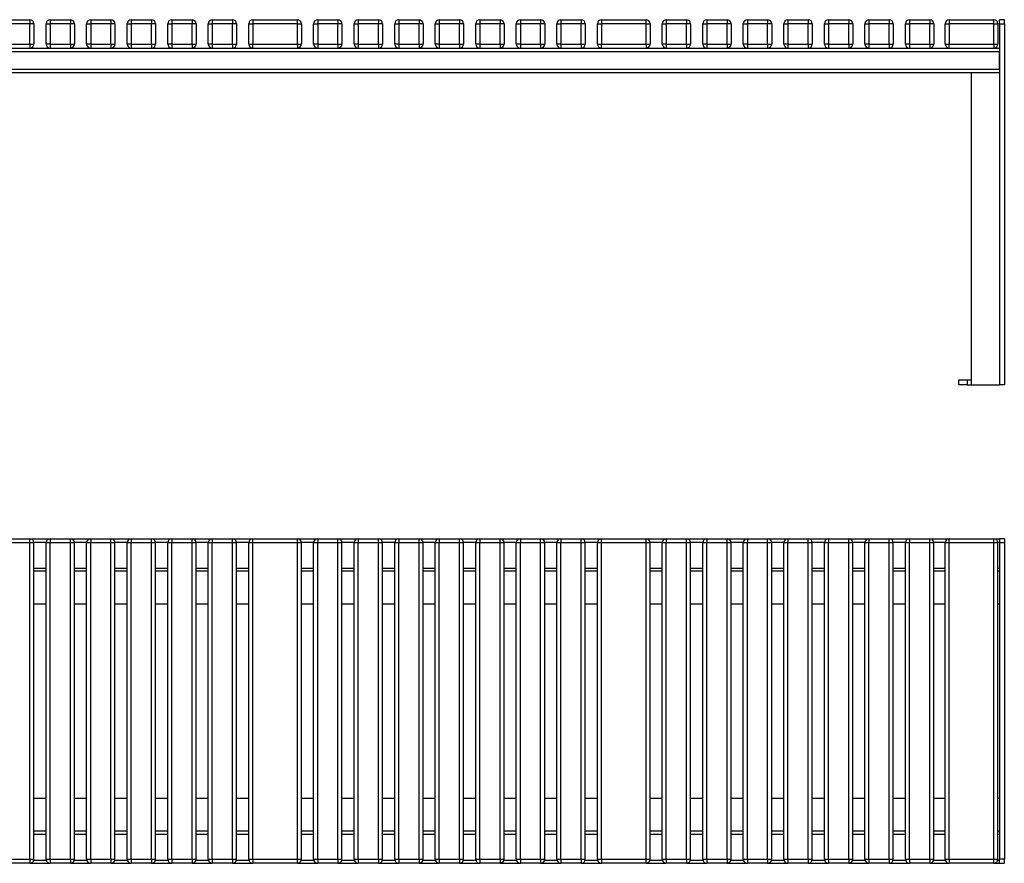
# Model space of a CAD drawing. Header units: millimetres. Extents: x 25 to 270, y 80 to 184.
# Tile 2 of 2: x 148 to 270, y 80 to 184. Entities that reach past the tile are written whole.
import ezdxf

# ---------------------------------------------------------------- set-up
doc = ezdxf.new("R2010")
doc.units = ezdxf.units.MM

msp = doc.modelspace()

# ---------------------------------------------------------------- linework, layer by layer
at = {"color": 7, "linetype": 'Continuous', "lineweight": 25}
for p, q in [((146.91, 183.61), (149.41, 183.61)), ((149.41, 183.61), (149.41, 183.11)), ((151.91, 183.61), (151.91, 183.11)), ((151.91, 183.61), (154.41, 183.61)), ((154.41, 183.61), (154.41, 183.11)), ((156.91, 183.61), (156.91, 183.11)), ((156.91, 183.61), (159.41, 183.61)), ((159.41, 183.61), (159.41, 183.11)), ((161.91, 183.61), (161.91, 183.11)), ((161.91, 183.61), (164.41, 183.61)), ((164.41, 183.61), (164.41, 183.11)), ((166.91, 183.61), (166.91, 183.11)), ((166.91, 183.61), (169.41, 183.61)), ((169.41, 183.61), (169.41, 183.11)), ((171.91, 183.61), (171.91, 183.11)), ((171.91, 183.61), (174.41, 183.61)), ((174.41, 183.61), (174.41, 183.11)), ((176.91, 183.61), (176.91, 183.11)), ((176.91, 183.61), (182.41, 183.61)), ((182.41, 183.11), (182.41, 183.61)), ((184.91, 183.61), (184.91, 183.11)), ((184.91, 183.61), (187.41, 183.61)), ((187.41, 183.61), (187.41, 183.11)), ((189.91, 183.61), (189.91, 183.11)), ((189.91, 183.61), (192.41, 183.61)), ((192.41, 183.61), (192.41, 183.11)), ((194.91, 183.61), (194.91, 183.11)), ((194.91, 183.61), (197.41, 183.61)), ((197.41, 183.61), (197.41, 183.11)), ((199.91, 183.61), (199.91, 183.11)), ((199.91, 183.61), (202.41, 183.61)), ((202.41, 183.61), (202.41, 183.11)), ((204.91, 183.61), (204.91, 183.11)), ((204.91, 183.61), (207.41, 183.61)), ((207.41, 183.61), (207.41, 183.11)), ((209.91, 183.61), (209.91, 183.11)), ((209.91, 183.61), (212.41, 183.61)), ((212.41, 183.61), (212.41, 183.11)), ((214.91, 183.61), (214.91, 183.11)), ((214.91, 183.61), (217.41, 183.61)), ((217.41, 183.61), (217.41, 183.11)), ((219.91, 183.61), (219.91, 183.11)), ((219.91, 183.61), (225.41, 183.61)), ((225.41, 183.11), (225.41, 183.61)), ((227.91, 183.61), (227.91, 183.11)), ((227.91, 183.61), (230.41, 183.61)), ((230.41, 183.61), (230.41, 183.11)), ((232.91, 183.61), (232.91, 183.11)), ((232.91, 183.61), (235.41, 183.61)), ((235.41, 183.61), (235.41, 183.11)), ((237.91, 183.61), (240.41, 183.61)), ((237.91, 183.61), (237.91, 183.11)), ((240.41, 183.61), (240.41, 183.11)), ((242.91, 183.61), (242.91, 183.11)), ((242.91, 183.61), (245.41, 183.61)), ((245.41, 183.61), (245.41, 183.11)), ((247.91, 183.61), (247.91, 183.11)), ((247.91, 183.61), (250.41, 183.61)), ((250.41, 183.61), (250.41, 183.11)), ((252.91, 183.61), (252.91, 183.11)), ((252.91, 183.61), (255.41, 183.61)), ((255.41, 183.61), (255.41, 183.11)), ((257.91, 183.61), (257.91, 183.11)), ((257.91, 183.61), (260.41, 183.61)), ((260.41, 183.61), (260.41, 183.11)), ((262.81, 183.61), (262.81, 183.11)), ((262.81, 183.61), (268.31, 183.61)), ((268.31, 183.11), (268.31, 183.61)), ((269.61, 183.61), (269.01, 183.61)), ((269.01, 183.11), (269.01, 183.61)), ((269.61, 183.11), (269.61, 183.61)), ((149.41, 183.11), (146.91, 183.11)), ((149.91, 183.11), (149.41, 183.11)), ((149.41, 180.61), (149.41, 183.11)), ((149.91, 183.11), (149.91, 180.61)), ((151.41, 180.61), (151.41, 183.11)), ((151.41, 183.11), (151.91, 183.11)), ((151.91, 183.11), (151.91, 180.61)), ((154.41, 183.11), (151.91, 183.11)), ((154.41, 180.61), (154.41, 183.11)), ((154.91, 183.11), (154.41, 183.11)), ((154.91, 183.11), (154.91, 180.61)), ((156.41, 183.11), (156.91, 183.11)), ((156.41, 180.61), (156.41, 183.11)), ((159.41, 183.11), (156.91, 183.11)), ((156.91, 183.11), (156.91, 180.61)), ((159.41, 180.61), (159.41, 183.11)), ((159.91, 183.11), (159.41, 183.11)), ((159.91, 183.11), (159.91, 180.61)), ((161.41, 180.61), (161.41, 183.11)), ((161.41, 183.11), (161.91, 183.11)), ((161.91, 183.11), (161.91, 180.61)), ((164.41, 183.11), (161.91, 183.11)), ((164.41, 180.61), (164.41, 183.11)), ((164.91, 183.11), (164.41, 183.11)), ((164.91, 183.11), (164.91, 180.61)), ((166.41, 180.61), (166.41, 183.11)), ((166.41, 183.11), (166.91, 183.11)), ((166.91, 183.11), (166.91, 180.61)), ((169.41, 183.11), (166.91, 183.11)), ((169.91, 183.11), (169.41, 183.11)), ((169.41, 180.61), (169.41, 183.11)), ((169.91, 183.11), (169.91, 180.61)), ((171.41, 180.61), (171.41, 183.11)), ((171.41, 183.11), (171.91, 183.11)), ((171.91, 183.11), (171.91, 180.61)), ((174.41, 183.11), (171.91, 183.11)), ((174.91, 183.11), (174.41, 183.11)), ((174.41, 180.61), (174.41, 183.11)), ((174.91, 183.11), (174.91, 180.61)), ((176.41, 183.11), (176.91, 183.11)), ((176.41, 180.61), (176.41, 183.11)), ((176.91, 183.11), (176.91, 180.61)), ((182.41, 183.11), (176.91, 183.11)), ((182.41, 180.61), (182.41, 183.11)), ((182.41, 183.11), (182.91, 183.11)), ((182.91, 183.11), (182.91, 180.61)), ((184.41, 183.11), (184.91, 183.11)), ((184.41, 180.61), (184.41, 183.11)), ((184.91, 183.11), (184.91, 180.61)), ((187.41, 183.11), (184.91, 183.11)), ((187.41, 180.61), (187.41, 183.11)), ((187.91, 183.11), (187.41, 183.11)), ((187.91, 183.11), (187.91, 180.61)), ((189.41, 180.61), (189.41, 183.11)), ((189.41, 183.11), (189.91, 183.11)), ((189.91, 183.11), (189.91, 180.61)), ((192.41, 183.11), (189.91, 183.11)), ((192.91, 183.11), (192.41, 183.11)), ((192.41, 180.61), (192.41, 183.11)), ((192.91, 183.11), (192.91, 180.61)), ((194.41, 183.11), (194.91, 183.11)), ((194.41, 180.61), (194.41, 183.11)), ((194.91, 183.11), (194.91, 180.61)), ((197.41, 183.11), (194.91, 183.11)), ((197.41, 180.61), (197.41, 183.11)), ((197.91, 183.11), (197.41, 183.11)), ((197.91, 183.11), (197.91, 180.61)), ((199.41, 183.11), (199.91, 183.11)), ((199.41, 180.61), (199.41, 183.11)), ((202.41, 183.11), (199.91, 183.11)), ((199.91, 183.11), (199.91, 180.61)), ((202.91, 183.11), (202.41, 183.11)), ((202.41, 180.61), (202.41, 183.11)), ((202.91, 183.11), (202.91, 180.61)), ((204.41, 183.11), (204.91, 183.11)), ((204.41, 180.61), (204.41, 183.11)), ((207.41, 183.11), (204.91, 183.11)), ((204.91, 183.11), (204.91, 180.61)), ((207.91, 183.11), (207.41, 183.11)), ((207.41, 180.61), (207.41, 183.11)), ((207.91, 183.11), (207.91, 180.61)), ((209.41, 180.61), (209.41, 183.11)), ((209.41, 183.11), (209.91, 183.11)), ((209.91, 183.11), (209.91, 180.61)), ((212.41, 183.11), (209.91, 183.11)), ((212.91, 183.11), (212.41, 183.11)), ((212.41, 180.61), (212.41, 183.11)), ((212.91, 183.11), (212.91, 180.61)), ((214.41, 180.61), (214.41, 183.11)), ((214.41, 183.11), (214.91, 183.11)), ((214.91, 183.11), (214.91, 180.61)), ((217.41, 183.11), (214.91, 183.11)), ((217.91, 183.11), (217.41, 183.11)), ((217.41, 180.61), (217.41, 183.11)), ((217.91, 183.11), (217.91, 180.61)), ((219.41, 180.61), (219.41, 183.11)), ((219.41, 183.11), (219.91, 183.11)), ((219.91, 183.11), (219.91, 180.61)), ((225.41, 183.11), (219.91, 183.11)), ((225.41, 180.61), (225.41, 183.11)), ((225.41, 183.11), (225.91, 183.11)), ((225.91, 183.11), (225.91, 180.61)), ((227.41, 180.61), (227.41, 183.11)), ((227.41, 183.11), (227.91, 183.11)), ((227.91, 183.11), (227.91, 180.61)), ((230.41, 183.11), (227.91, 183.11)), ((230.41, 180.61), (230.41, 183.11)), ((230.91, 183.11), (230.41, 183.11)), ((230.91, 183.11), (230.91, 180.61)), ((232.41, 180.61), (232.41, 183.11)), ((232.41, 183.11), (232.91, 183.11)), ((232.91, 183.11), (232.91, 180.61)), ((235.41, 183.11), (232.91, 183.11)), ((235.91, 183.11), (235.41, 183.11)), ((235.41, 180.61), (235.41, 183.11)), ((235.91, 183.11), (235.91, 180.61)), ((237.41, 180.61), (237.41, 183.11)), ((237.41, 183.11), (237.91, 183.11)), ((237.91, 183.11), (237.91, 180.61)), ((240.41, 183.11), (237.91, 183.11)), ((240.91, 183.11), (240.41, 183.11)), ((240.41, 180.61), (240.41, 183.11)), ((240.91, 183.11), (240.91, 180.61)), ((242.41, 180.61), (242.41, 183.11)), ((242.41, 183.11), (242.91, 183.11)), ((242.91, 183.11), (242.91, 180.61)), ((245.41, 183.11), (242.91, 183.11)), ((245.91, 183.11), (245.41, 183.11)), ((245.41, 180.61), (245.41, 183.11)), ((245.91, 183.11), (245.91, 180.61)), ((247.41, 183.11), (247.91, 183.11)), ((247.41, 180.61), (247.41, 183.11)), ((247.91, 183.11), (247.91, 180.61)), ((250.41, 183.11), (247.91, 183.11)), ((250.41, 180.61), (250.41, 183.11)), ((250.91, 183.11), (250.41, 183.11)), ((250.91, 183.11), (250.91, 180.61)), ((252.41, 180.61), (252.41, 183.11)), ((252.41, 183.11), (252.91, 183.11)), ((252.91, 183.11), (252.91, 180.61)), ((255.41, 183.11), (252.91, 183.11)), ((255.91, 183.11), (255.41, 183.11)), ((255.41, 180.61), (255.41, 183.11)), ((255.91, 183.11), (255.91, 180.61)), ((257.41, 180.61), (257.41, 183.11)), ((257.41, 183.11), (257.91, 183.11)), ((257.91, 183.11), (257.91, 180.61)), ((260.41, 183.11), (257.91, 183.11)), ((260.91, 183.11), (260.41, 183.11)), ((260.41, 180.61), (260.41, 183.11)), ((260.91, 183.11), (260.91, 180.61)), ((262.31, 180.61), (262.31, 183.11)), ((262.31, 183.11), (262.81, 183.11)), ((262.81, 183.11), (262.81, 180.61)), ((268.31, 183.11), (262.81, 183.11)), ((268.31, 180.61), (268.31, 183.11)), ((268.31, 183.11), (268.81, 183.11)), ((268.81, 183.11), (268.81, 180.61)), ((269.01, 183.11), (269.61, 183.11)), ((269.01, 183.11), (269.01, 138.61)), ((269.61, 183.11), (269.61, 138.61)), ((90.21, 180.11), (269.01, 180.11)), ((146.91, 180.61), (149.41, 180.61)), ((149.41, 180.61), (149.41, 180.11)), ((149.41, 180.61), (149.91, 180.61)), ((151.91, 180.61), (151.41, 180.61)), ((151.91, 180.61), (151.91, 180.11)), ((151.91, 180.61), (154.41, 180.61)), ((154.41, 180.61), (154.41, 180.11)), ((154.41, 180.61), (154.91, 180.61)), ((156.91, 180.61), (156.41, 180.61)), ((156.91, 180.61), (159.41, 180.61)), ((156.91, 180.61), (156.91, 180.11)), ((159.41, 180.61), (159.41, 180.11)), ((159.41, 180.61), (159.91, 180.61)), ((161.91, 180.61), (161.41, 180.61)), ((161.91, 180.61), (161.91, 180.11)), ((161.91, 180.61), (164.41, 180.61)), ((164.41, 180.61), (164.41, 180.11)), ((164.41, 180.61), (164.91, 180.61)), ((166.91, 180.61), (166.41, 180.61)), ((166.91, 180.61), (166.91, 180.11)), ((166.91, 180.61), (169.41, 180.61)), ((169.41, 180.61), (169.41, 180.11)), ((169.41, 180.61), (169.91, 180.61)), ((171.91, 180.61), (171.41, 180.61)), ((171.91, 180.61), (171.91, 180.11)), ((171.91, 180.61), (174.41, 180.61)), ((174.41, 180.61), (174.41, 180.11)), ((174.41, 180.61), (174.91, 180.61)), ((176.41, 180.61), (176.91, 180.61)), ((176.91, 180.61), (182.41, 180.61)), ((176.91, 180.11), (176.91, 180.61)), ((182.41, 180.61), (182.91, 180.61)), ((182.41, 180.61), (182.41, 180.11)), ((184.91, 180.61), (184.41, 180.61)), ((184.91, 180.61), (187.41, 180.61)), ((184.91, 180.61), (184.91, 180.11)), ((187.41, 180.61), (187.41, 180.11)), ((187.41, 180.61), (187.91, 180.61)), ((189.91, 180.61), (189.41, 180.61)), ((189.91, 180.61), (189.91, 180.11)), ((189.91, 180.61), (192.41, 180.61)), ((192.41, 180.61), (192.41, 180.11)), ((192.41, 180.61), (192.91, 180.61)), ((194.91, 180.61), (194.41, 180.61)), ((194.91, 180.61), (197.41, 180.61)), ((194.91, 180.61), (194.91, 180.11)), ((197.41, 180.61), (197.41, 180.11)), ((197.41, 180.61), (197.91, 180.61)), ((199.91, 180.61), (199.41, 180.61)), ((199.91, 180.61), (202.41, 180.61)), ((199.91, 180.61), (199.91, 180.11)), ((202.41, 180.61), (202.41, 180.11)), ((202.41, 180.61), (202.91, 180.61)), ((204.91, 180.61), (204.41, 180.61)), ((204.91, 180.61), (204.91, 180.11)), ((204.91, 180.61), (207.41, 180.61)), ((207.41, 180.61), (207.41, 180.11)), ((207.41, 180.61), (207.91, 180.61)), ((209.91, 180.61), (209.41, 180.61)), ((209.91, 180.61), (209.91, 180.11)), ((209.91, 180.61), (212.41, 180.61)), ((212.41, 180.61), (212.41, 180.11)), ((212.41, 180.61), (212.91, 180.61)), ((214.91, 180.61), (214.41, 180.61)), ((214.91, 180.61), (214.91, 180.11)), ((214.91, 180.61), (217.41, 180.61)), ((217.41, 180.61), (217.41, 180.11)), ((217.41, 180.61), (217.91, 180.61)), ((219.41, 180.61), (219.91, 180.61)), ((219.91, 180.61), (225.41, 180.61)), ((219.91, 180.11), (219.91, 180.61)), ((225.41, 180.61), (225.41, 180.11)), ((225.41, 180.61), (225.91, 180.61)), ((227.91, 180.61), (227.41, 180.61)), ((227.91, 180.61), (227.91, 180.11)), ((227.91, 180.61), (230.41, 180.61)), ((230.41, 180.61), (230.41, 180.11)), ((230.41, 180.61), (230.91, 180.61)), ((232.91, 180.61), (232.41, 180.61)), ((232.91, 180.61), (232.91, 180.11)), ((232.91, 180.61), (235.41, 180.61)), ((235.41, 180.61), (235.41, 180.11)), ((235.41, 180.61), (235.91, 180.61)), ((237.91, 180.61), (237.41, 180.61)), ((237.91, 180.61), (237.91, 180.11)), ((237.91, 180.61), (240.41, 180.61)), ((240.41, 180.61), (240.41, 180.11)), ((240.41, 180.61), (240.91, 180.61)), ((242.91, 180.61), (242.41, 180.61)), ((242.91, 180.61), (242.91, 180.11)), ((242.91, 180.61), (245.41, 180.61)), ((245.41, 180.61), (245.41, 180.11)), ((245.41, 180.61), (245.91, 180.61)), ((247.91, 180.61), (247.41, 180.61)), ((247.91, 180.61), (250.41, 180.61)), ((247.91, 180.61), (247.91, 180.11)), ((250.41, 180.61), (250.41, 180.11)), ((250.41, 180.61), (250.91, 180.61)), ((252.91, 180.61), (252.41, 180.61)), ((252.91, 180.61), (252.91, 180.11)), ((252.91, 180.61), (255.41, 180.61)), ((255.41, 180.61), (255.41, 180.11)), ((255.41, 180.61), (255.91, 180.61)), ((257.91, 180.61), (257.41, 180.61)), ((257.91, 180.61), (257.91, 180.11)), ((257.91, 180.61), (260.41, 180.61)), ((260.41, 180.61), (260.41, 180.11)), ((260.41, 180.61), (260.91, 180.61)), ((262.31, 180.61), (262.81, 180.61)), ((262.81, 180.61), (268.31, 180.61)), ((262.81, 180.11), (262.81, 180.61)), ((268.31, 180.61), (268.31, 180.11)), ((268.31, 180.61), (268.81, 180.61)), ((90.21, 179.71), (269.01, 179.71)), ((269.01, 177.51), (269.01, 179.71)), ((90.21, 177.51), (269.01, 177.51)), ((90.21, 177.11), (269.01, 177.11)), ((265.51, 177.11), (265.51, 138.61)), ((264.01, 138.61), (264.01, 139.21)), ((264.01, 139.21), (265.01, 139.21)), ((265.01, 138.61), (264.01, 138.61)), ((265.01, 139.21), (265.01, 138.61)), ((265.01, 139.21), (265.51, 139.21)), ((265.01, 138.61), (265.51, 138.61)), ((265.51, 138.61), (269.01, 138.61)), ((269.61, 138.61), (269.01, 138.61)), ((146.91, 119.63), (149.41, 119.63)), ((149.41, 119.13), (146.91, 119.13)), ((149.41, 119.13), (149.41, 119.63)), ((149.41, 119.63), (151.91, 119.63)), ((149.41, 80.13), (149.41, 119.13)), ((149.91, 119.13), (149.41, 119.13)), ((149.91, 80.13), (149.91, 119.13)), ((151.41, 80.13), (151.41, 119.13)), ((151.91, 119.13), (151.41, 119.13)), ((151.91, 119.63), (151.91, 119.13)), ((151.91, 119.63), (154.41, 119.63)), ((151.91, 80.13), (151.91, 119.13)), ((154.41, 119.13), (151.91, 119.13)), ((154.41, 119.13), (154.41, 119.63)), ((154.41, 119.63), (156.91, 119.63)), ((154.41, 80.13), (154.41, 119.13)), ((154.91, 119.13), (154.41, 119.13)), ((154.91, 80.13), (154.91, 119.13)), ((156.41, 80.13), (156.41, 119.13)), ((156.91, 119.13), (156.41, 119.13)), ((156.91, 119.63), (156.91, 119.13)), ((156.91, 119.63), (159.41, 119.63)), ((156.91, 80.13), (156.91, 119.13)), ((159.41, 119.13), (156.91, 119.13)), ((159.41, 119.13), (159.41, 119.63)), ((159.41, 119.63), (161.91, 119.63)), ((159.41, 80.13), (159.41, 119.13)), ((159.91, 119.13), (159.41, 119.13)), ((159.91, 80.13), (159.91, 119.13)), ((161.41, 80.13), (161.41, 119.13)), ((161.91, 119.13), (161.41, 119.13)), ((161.91, 119.63), (161.91, 119.13)), ((161.91, 119.63), (164.41, 119.63)), ((161.91, 80.13), (161.91, 119.13)), ((164.41, 119.13), (161.91, 119.13)), ((164.41, 119.13), (164.41, 119.63)), ((164.41, 119.63), (166.91, 119.63)), ((164.41, 80.13), (164.41, 119.13)), ((164.91, 119.13), (164.41, 119.13)), ((164.91, 80.13), (164.91, 119.13)), ((166.41, 80.13), (166.41, 119.13)), ((166.91, 119.13), (166.41, 119.13)), ((166.91, 119.63), (166.91, 119.13)), ((166.91, 119.63), (169.41, 119.63)), ((166.91, 80.13), (166.91, 119.13)), ((169.41, 119.13), (166.91, 119.13)), ((169.41, 119.13), (169.41, 119.63)), ((169.41, 119.63), (171.91, 119.63)), ((169.41, 80.13), (169.41, 119.13)), ((169.91, 119.13), (169.41, 119.13)), ((169.91, 80.13), (169.91, 119.13)), ((171.41, 80.13), (171.41, 119.13)), ((171.91, 119.13), (171.41, 119.13)), ((171.91, 119.63), (171.91, 119.13)), ((171.91, 119.63), (174.41, 119.63)), ((171.91, 80.13), (171.91, 119.13)), ((174.41, 119.13), (171.91, 119.13)), ((174.41, 119.13), (174.41, 119.63)), ((174.41, 119.63), (176.91, 119.63)), ((174.41, 80.13), (174.41, 119.13)), ((174.91, 119.13), (174.41, 119.13)), ((174.91, 80.13), (174.91, 119.13)), ((176.91, 119.13), (176.41, 119.13)), ((176.41, 80.13), (176.41, 119.13)), ((176.91, 119.13), (176.91, 119.63)), ((176.91, 119.63), (182.41, 119.63)), ((182.41, 119.13), (176.91, 119.13)), ((176.91, 80.13), (176.91, 119.13)), ((182.41, 119.13), (182.41, 119.63)), ((182.41, 119.63), (184.91, 119.63)), ((182.91, 119.13), (182.41, 119.13)), ((182.41, 80.13), (182.41, 119.13)), ((182.91, 80.13), (182.91, 119.13)), ((184.41, 80.13), (184.41, 119.13)), ((184.91, 119.13), (184.41, 119.13)), ((184.91, 119.63), (184.91, 119.13)), ((184.91, 119.63), (187.41, 119.63)), ((184.91, 80.13), (184.91, 119.13)), ((187.41, 119.13), (184.91, 119.13)), ((187.41, 119.13), (187.41, 119.63)), ((187.41, 119.63), (189.91, 119.63)), ((187.41, 80.13), (187.41, 119.13)), ((187.91, 119.13), (187.41, 119.13)), ((187.91, 80.13), (187.91, 119.13)), ((189.41, 80.13), (189.41, 119.13)), ((189.91, 119.13), (189.41, 119.13)), ((189.91, 119.63), (189.91, 119.13)), ((189.91, 119.63), (192.41, 119.63)), ((189.91, 80.13), (189.91, 119.13)), ((192.41, 119.13), (189.91, 119.13)), ((192.41, 119.13), (192.41, 119.63)), ((192.41, 119.63), (194.91, 119.63)), ((192.41, 80.13), (192.41, 119.13)), ((192.91, 119.13), (192.41, 119.13)), ((192.91, 80.13), (192.91, 119.13)), ((194.41, 80.13), (194.41, 119.13)), ((194.91, 119.13), (194.41, 119.13)), ((194.91, 119.63), (194.91, 119.13)), ((194.91, 119.63), (197.41, 119.63)), ((194.91, 80.13), (194.91, 119.13)), ((197.41, 119.13), (194.91, 119.13)), ((197.41, 119.13), (197.41, 119.63)), ((197.41, 119.63), (199.91, 119.63)), ((197.41, 80.13), (197.41, 119.13)), ((197.91, 119.13), (197.41, 119.13)), ((197.91, 80.13), (197.91, 119.13)), ((199.41, 80.13), (199.41, 119.13)), ((199.91, 119.13), (199.41, 119.13)), ((199.91, 119.63), (199.91, 119.13)), ((199.91, 119.63), (202.41, 119.63)), ((199.91, 80.13), (199.91, 119.13)), ((202.41, 119.13), (199.91, 119.13)), ((202.41, 119.13), (202.41, 119.63)), ((202.41, 119.63), (204.91, 119.63)), ((202.41, 80.13), (202.41, 119.13)), ((202.91, 119.13), (202.41, 119.13)), ((202.91, 80.13), (202.91, 119.13)), ((204.41, 80.13), (204.41, 119.13)), ((204.91, 119.13), (204.41, 119.13)), ((204.91, 119.63), (204.91, 119.13)), ((204.91, 119.63), (207.41, 119.63)), ((204.91, 80.13), (204.91, 119.13)), ((207.41, 119.13), (204.91, 119.13)), ((207.41, 119.13), (207.41, 119.63)), ((207.41, 119.63), (209.91, 119.63)), ((207.41, 80.13), (207.41, 119.13)), ((207.91, 119.13), (207.41, 119.13)), ((207.91, 80.13), (207.91, 119.13)), ((209.41, 80.13), (209.41, 119.13)), ((209.91, 119.13), (209.41, 119.13)), ((209.91, 119.63), (209.91, 119.13)), ((209.91, 119.63), (212.41, 119.63)), ((209.91, 80.13), (209.91, 119.13)), ((212.41, 119.13), (209.91, 119.13)), ((212.41, 119.13), (212.41, 119.63)), ((212.41, 119.63), (214.91, 119.63)), ((212.41, 80.13), (212.41, 119.13)), ((212.91, 119.13), (212.41, 119.13)), ((212.91, 80.13), (212.91, 119.13)), ((214.41, 80.13), (214.41, 119.13)), ((214.91, 119.13), (214.41, 119.13)), ((214.91, 119.63), (214.91, 119.13)), ((214.91, 119.63), (217.41, 119.63)), ((214.91, 80.13), (214.91, 119.13)), ((217.41, 119.13), (214.91, 119.13)), ((217.41, 119.13), (217.41, 119.63)), ((217.41, 119.63), (219.91, 119.63)), ((217.41, 80.13), (217.41, 119.13)), ((217.91, 119.13), (217.41, 119.13)), ((217.91, 80.13), (217.91, 119.13)), ((219.91, 119.13), (219.41, 119.13)), ((219.41, 80.13), (219.41, 119.13)), ((219.91, 119.13), (219.91, 119.63)), ((219.91, 119.63), (225.41, 119.63)), ((225.41, 119.13), (219.91, 119.13)), ((219.91, 80.13), (219.91, 119.13)), ((225.41, 119.13), (225.41, 119.63)), ((225.41, 119.63), (227.91, 119.63)), ((225.91, 119.13), (225.41, 119.13)), ((225.41, 80.13), (225.41, 119.13)), ((225.91, 80.13), (225.91, 119.13)), ((227.41, 80.13), (227.41, 119.13)), ((227.91, 119.13), (227.41, 119.13)), ((227.91, 119.63), (227.91, 119.13)), ((227.91, 119.63), (230.41, 119.63)), ((227.91, 80.13), (227.91, 119.13)), ((230.41, 119.13), (227.91, 119.13)), ((230.41, 119.13), (230.41, 119.63)), ((230.41, 119.63), (232.91, 119.63)), ((230.41, 80.13), (230.41, 119.13)), ((230.91, 119.13), (230.41, 119.13)), ((230.91, 80.13), (230.91, 119.13)), ((232.41, 80.13), (232.41, 119.13)), ((232.91, 119.13), (232.41, 119.13)), ((232.91, 119.63), (232.91, 119.13)), ((232.91, 119.63), (235.41, 119.63)), ((232.91, 80.13), (232.91, 119.13)), ((235.41, 119.13), (232.91, 119.13)), ((235.41, 119.13), (235.41, 119.63)), ((235.41, 119.63), (237.91, 119.63)), ((235.41, 80.13), (235.41, 119.13)), ((235.91, 119.13), (235.41, 119.13)), ((235.91, 80.13), (235.91, 119.13)), ((237.41, 80.13), (237.41, 119.13)), ((237.91, 119.13), (237.41, 119.13)), ((237.91, 119.63), (237.91, 119.13)), ((237.91, 119.63), (240.41, 119.63)), ((237.91, 80.13), (237.91, 119.13)), ((240.41, 119.13), (237.91, 119.13)), ((240.41, 119.13), (240.41, 119.63)), ((240.41, 119.63), (242.91, 119.63)), ((240.41, 80.13), (240.41, 119.13)), ((240.91, 119.13), (240.41, 119.13)), ((240.91, 80.13), (240.91, 119.13)), ((242.41, 80.13), (242.41, 119.13)), ((242.91, 119.13), (242.41, 119.13)), ((242.91, 119.63), (242.91, 119.13)), ((242.91, 119.63), (245.41, 119.63)), ((242.91, 80.13), (242.91, 119.13)), ((245.41, 119.13), (242.91, 119.13)), ((245.41, 119.13), (245.41, 119.63)), ((245.41, 119.63), (247.91, 119.63)), ((245.41, 80.13), (245.41, 119.13)), ((245.91, 119.13), (245.41, 119.13)), ((245.91, 80.13), (245.91, 119.13)), ((247.41, 80.13), (247.41, 119.13)), ((247.91, 119.13), (247.41, 119.13)), ((247.91, 119.63), (247.91, 119.13)), ((247.91, 119.63), (250.41, 119.63)), ((247.91, 80.13), (247.91, 119.13)), ((250.41, 119.13), (247.91, 119.13)), ((250.41, 119.13), (250.41, 119.63)), ((250.41, 119.63), (252.91, 119.63)), ((250.41, 80.13), (250.41, 119.13)), ((250.91, 119.13), (250.41, 119.13)), ((250.91, 80.13), (250.91, 119.13)), ((252.41, 80.13), (252.41, 119.13)), ((252.91, 119.13), (252.41, 119.13)), ((252.91, 119.63), (252.91, 119.13)), ((252.91, 119.63), (255.41, 119.63)), ((252.91, 80.13), (252.91, 119.13)), ((255.41, 119.13), (252.91, 119.13)), ((255.41, 119.13), (255.41, 119.63)), ((255.41, 119.63), (257.91, 119.63)), ((255.41, 80.13), (255.41, 119.13)), ((255.91, 119.13), (255.41, 119.13)), ((255.91, 80.13), (255.91, 119.13)), ((257.41, 80.13), (257.41, 119.13)), ((257.91, 119.13), (257.41, 119.13)), ((257.91, 119.63), (257.91, 119.13)), ((257.91, 119.63), (260.41, 119.63)), ((257.91, 80.13), (257.91, 119.13)), ((260.41, 119.13), (257.91, 119.13)), ((260.41, 119.13), (260.41, 119.63)), ((260.41, 119.63), (262.81, 119.63)), ((260.41, 80.13), (260.41, 119.13)), ((260.91, 119.13), (260.41, 119.13)), ((260.91, 80.13), (260.91, 119.13)), ((262.81, 119.13), (262.31, 119.13)), ((262.31, 80.13), (262.31, 119.13)), ((262.81, 119.13), (262.81, 119.63)), ((262.81, 119.63), (268.31, 119.63)), ((268.31, 119.13), (262.81, 119.13)), ((262.81, 80.13), (262.81, 119.13)), ((268.31, 119.13), (268.31, 119.63)), ((268.31, 119.63), (269.01, 119.63)), ((268.81, 119.13), (268.31, 119.13)), ((268.31, 80.13), (268.31, 119.13)), ((268.81, 80.13), (268.81, 119.13)), ((269.61, 119.63), (269.01, 119.63)), ((269.01, 119.63), (269.01, 119.13)), ((269.61, 119.13), (269.01, 119.13)), ((269.01, 119.13), (269.01, 80.13)), ((269.61, 119.63), (269.61, 119.13)), ((269.61, 119.13), (269.61, 80.13)), ((151.41, 115.63), (149.91, 115.63)), ((156.41, 115.63), (154.91, 115.63)), ((161.41, 115.63), (159.91, 115.63)), ((166.41, 115.63), (164.91, 115.63)), ((171.41, 115.63), (169.91, 115.63)), ((176.41, 115.63), (174.91, 115.63)), ((184.41, 115.63), (182.91, 115.63)), ((189.41, 115.63), (187.91, 115.63)), ((194.41, 115.63), (192.91, 115.63)), ((199.41, 115.63), (197.91, 115.63)), ((204.41, 115.63), (202.91, 115.63)), ((209.41, 115.63), (207.91, 115.63)), ((214.41, 115.63), (212.91, 115.63)), ((219.41, 115.63), (217.91, 115.63)), ((227.41, 115.63), (225.91, 115.63)), ((232.41, 115.63), (230.91, 115.63)), ((237.41, 115.63), (235.91, 115.63)), ((242.41, 115.63), (240.91, 115.63)), ((247.41, 115.63), (245.91, 115.63)), ((252.41, 115.63), (250.91, 115.63)), ((257.41, 115.63), (255.91, 115.63)), ((262.31, 115.63), (260.91, 115.63)), ((269.01, 115.63), (268.81, 115.63)), ((149.91, 111.63), (151.41, 111.63)), ((154.91, 111.63), (156.41, 111.63)), ((159.91, 111.63), (161.41, 111.63)), ((164.91, 111.63), (166.41, 111.63)), ((169.91, 111.63), (171.41, 111.63)), ((174.91, 111.63), (176.41, 111.63)), ((182.91, 111.63), (184.41, 111.63)), ((187.91, 111.63), (189.41, 111.63)), ((192.91, 111.63), (194.41, 111.63)), ((197.91, 111.63), (199.41, 111.63)), ((202.91, 111.63), (204.41, 111.63)), ((207.91, 111.63), (209.41, 111.63)), ((212.91, 111.63), (214.41, 111.63)), ((217.91, 111.63), (219.41, 111.63)), ((225.91, 111.63), (227.41, 111.63)), ((230.91, 111.63), (232.41, 111.63)), ((235.91, 111.63), (237.41, 111.63)), ((240.91, 111.63), (242.41, 111.63)), ((245.91, 111.63), (247.41, 111.63)), ((250.91, 111.63), (252.41, 111.63)), ((255.91, 111.63), (257.41, 111.63)), ((260.91, 111.63), (262.31, 111.63)), ((268.81, 111.63), (269.01, 111.63)), ((151.41, 87.63), (149.91, 87.63)), ((156.41, 87.63), (154.91, 87.63)), ((161.41, 87.63), (159.91, 87.63)), ((166.41, 87.63), (164.91, 87.63)), ((171.41, 87.63), (169.91, 87.63)), ((176.41, 87.63), (174.91, 87.63)), ((184.41, 87.63), (182.91, 87.63)), ((189.41, 87.63), (187.91, 87.63)), ((194.41, 87.63), (192.91, 87.63)), ((199.41, 87.63), (197.91, 87.63)), ((204.41, 87.63), (202.91, 87.63)), ((209.41, 87.63), (207.91, 87.63)), ((214.41, 87.63), (212.91, 87.63)), ((219.41, 87.63), (217.91, 87.63)), ((227.41, 87.63), (225.91, 87.63)), ((232.41, 87.63), (230.91, 87.63)), ((237.41, 87.63), (235.91, 87.63)), ((242.41, 87.63), (240.91, 87.63)), ((247.41, 87.63), (245.91, 87.63)), ((252.41, 87.63), (250.91, 87.63)), ((257.41, 87.63), (255.91, 87.63)), ((262.31, 87.63), (260.91, 87.63)), ((269.01, 87.63), (268.81, 87.63)), ((149.91, 83.63), (151.41, 83.63)), ((154.91, 83.63), (156.41, 83.63)), ((159.91, 83.63), (161.41, 83.63)), ((164.91, 83.63), (166.41, 83.63)), ((169.91, 83.63), (171.41, 83.63)), ((174.91, 83.63), (176.41, 83.63)), ((182.91, 83.63), (184.41, 83.63)), ((187.91, 83.63), (189.41, 83.63)), ((192.91, 83.63), (194.41, 83.63)), ((197.91, 83.63), (199.41, 83.63)), ((202.91, 83.63), (204.41, 83.63)), ((207.91, 83.63), (209.41, 83.63)), ((212.91, 83.63), (214.41, 83.63)), ((217.91, 83.63), (219.41, 83.63)), ((225.91, 83.63), (227.41, 83.63)), ((230.91, 83.63), (232.41, 83.63)), ((235.91, 83.63), (237.41, 83.63)), ((240.91, 83.63), (242.41, 83.63)), ((245.91, 83.63), (247.41, 83.63)), ((250.91, 83.63), (252.41, 83.63)), ((255.91, 83.63), (257.41, 83.63)), ((260.91, 83.63), (262.31, 83.63)), ((268.81, 83.63), (269.01, 83.63)), ((146.91, 80.13), (149.41, 80.13)), ((149.41, 79.63), (146.91, 79.63)), ((149.41, 80.13), (149.91, 80.13)), ((149.41, 80.13), (149.41, 79.63)), ((149.41, 79.63), (151.91, 79.63)), ((151.41, 80.13), (151.91, 80.13)), ((151.91, 80.13), (154.41, 80.13)), ((151.91, 80.13), (151.91, 79.63)), ((154.41, 79.63), (151.91, 79.63)), ((154.41, 80.13), (154.91, 80.13)), ((154.41, 80.13), (154.41, 79.63)), ((154.41, 79.63), (156.91, 79.63)), ((156.41, 80.13), (156.91, 80.13)), ((156.91, 80.13), (159.41, 80.13)), ((156.91, 80.13), (156.91, 79.63)), ((159.41, 79.63), (156.91, 79.63)), ((159.41, 80.13), (159.91, 80.13)), ((159.41, 80.13), (159.41, 79.63)), ((159.41, 79.63), (161.91, 79.63)), ((161.41, 80.13), (161.91, 80.13)), ((161.91, 80.13), (164.41, 80.13)), ((161.91, 80.13), (161.91, 79.63)), ((164.41, 79.63), (161.91, 79.63)), ((164.41, 80.13), (164.91, 80.13)), ((164.41, 80.13), (164.41, 79.63)), ((164.41, 79.63), (166.91, 79.63)), ((166.41, 80.13), (166.91, 80.13)), ((166.91, 80.13), (169.41, 80.13)), ((166.91, 80.13), (166.91, 79.63)), ((169.41, 79.63), (166.91, 79.63)), ((169.41, 80.13), (169.91, 80.13)), ((169.41, 80.13), (169.41, 79.63)), ((169.41, 79.63), (171.91, 79.63)), ((171.41, 80.13), (171.91, 80.13)), ((171.91, 80.13), (174.41, 80.13)), ((171.91, 80.13), (171.91, 79.63)), ((174.41, 79.63), (171.91, 79.63)), ((174.41, 80.13), (174.91, 80.13)), ((174.41, 80.13), (174.41, 79.63)), ((174.41, 79.63), (176.91, 79.63)), ((176.41, 80.13), (176.91, 80.13)), ((176.91, 80.13), (182.41, 80.13)), ((176.91, 80.13), (176.91, 79.63)), ((182.41, 79.63), (176.91, 79.63)), ((182.41, 80.13), (182.91, 80.13)), ((182.41, 79.63), (182.41, 80.13)), ((182.41, 79.63), (184.91, 79.63)), ((184.41, 80.13), (184.91, 80.13)), ((184.91, 80.13), (187.41, 80.13)), ((184.91, 80.13), (184.91, 79.63)), ((187.41, 79.63), (184.91, 79.63)), ((187.41, 80.13), (187.91, 80.13)), ((187.41, 80.13), (187.41, 79.63)), ((187.41, 79.63), (189.91, 79.63)), ((189.41, 80.13), (189.91, 80.13)), ((189.91, 80.13), (192.41, 80.13)), ((189.91, 80.13), (189.91, 79.63)), ((192.41, 79.63), (189.91, 79.63)), ((192.41, 80.13), (192.91, 80.13)), ((192.41, 80.13), (192.41, 79.63)), ((192.41, 79.63), (194.91, 79.63)), ((194.41, 80.13), (194.91, 80.13)), ((194.91, 80.13), (197.41, 80.13)), ((194.91, 80.13), (194.91, 79.63)), ((197.41, 79.63), (194.91, 79.63)), ((197.41, 80.13), (197.91, 80.13)), ((197.41, 80.13), (197.41, 79.63)), ((197.41, 79.63), (199.91, 79.63)), ((199.41, 80.13), (199.91, 80.13)), ((199.91, 80.13), (202.41, 80.13)), ((199.91, 80.13), (199.91, 79.63)), ((202.41, 79.63), (199.91, 79.63)), ((202.41, 80.13), (202.91, 80.13)), ((202.41, 80.13), (202.41, 79.63)), ((202.41, 79.63), (204.91, 79.63)), ((204.41, 80.13), (204.91, 80.13)), ((204.91, 80.13), (207.41, 80.13)), ((204.91, 80.13), (204.91, 79.63)), ((207.41, 79.63), (204.91, 79.63)), ((207.41, 80.13), (207.91, 80.13)), ((207.41, 80.13), (207.41, 79.63)), ((207.41, 79.63), (209.91, 79.63)), ((209.41, 80.13), (209.91, 80.13)), ((209.91, 80.13), (212.41, 80.13)), ((209.91, 80.13), (209.91, 79.63)), ((212.41, 79.63), (209.91, 79.63)), ((212.41, 80.13), (212.91, 80.13)), ((212.41, 80.13), (212.41, 79.63)), ((212.41, 79.63), (214.91, 79.63)), ((214.41, 80.13), (214.91, 80.13)), ((214.91, 80.13), (217.41, 80.13)), ((214.91, 80.13), (214.91, 79.63)), ((217.41, 79.63), (214.91, 79.63)), ((217.41, 80.13), (217.91, 80.13)), ((217.41, 80.13), (217.41, 79.63)), ((217.41, 79.63), (219.91, 79.63)), ((219.41, 80.13), (219.91, 80.13)), ((219.91, 80.13), (225.41, 80.13)), ((219.91, 80.13), (219.91, 79.63)), ((225.41, 79.63), (219.91, 79.63)), ((225.41, 80.13), (225.91, 80.13)), ((225.41, 79.63), (225.41, 80.13)), ((225.41, 79.63), (227.91, 79.63)), ((227.41, 80.13), (227.91, 80.13)), ((227.91, 80.13), (230.41, 80.13)), ((227.91, 80.13), (227.91, 79.63)), ((230.41, 79.63), (227.91, 79.63)), ((230.41, 80.13), (230.91, 80.13)), ((230.41, 80.13), (230.41, 79.63)), ((230.41, 79.63), (232.91, 79.63)), ((232.41, 80.13), (232.91, 80.13)), ((232.91, 80.13), (235.41, 80.13)), ((232.91, 80.13), (232.91, 79.63)), ((235.41, 79.63), (232.91, 79.63)), ((235.41, 80.13), (235.91, 80.13)), ((235.41, 80.13), (235.41, 79.63)), ((235.41, 79.63), (237.91, 79.63)), ((237.41, 80.13), (237.91, 80.13)), ((237.91, 80.13), (240.41, 80.13)), ((237.91, 80.13), (237.91, 79.63)), ((240.41, 79.63), (237.91, 79.63)), ((240.41, 80.13), (240.91, 80.13)), ((240.41, 80.13), (240.41, 79.63)), ((240.41, 79.63), (242.91, 79.63)), ((242.41, 80.13), (242.91, 80.13)), ((242.91, 80.13), (245.41, 80.13)), ((242.91, 80.13), (242.91, 79.63)), ((245.41, 79.63), (242.91, 79.63)), ((245.41, 80.13), (245.91, 80.13)), ((245.41, 80.13), (245.41, 79.63)), ((245.41, 79.63), (247.91, 79.63)), ((247.41, 80.13), (247.91, 80.13)), ((247.91, 80.13), (250.41, 80.13)), ((247.91, 80.13), (247.91, 79.63)), ((250.41, 79.63), (247.91, 79.63)), ((250.41, 80.13), (250.91, 80.13)), ((250.41, 80.13), (250.41, 79.63)), ((250.41, 79.63), (252.91, 79.63)), ((252.41, 80.13), (252.91, 80.13)), ((252.91, 80.13), (255.41, 80.13)), ((252.91, 80.13), (252.91, 79.63)), ((255.41, 79.63), (252.91, 79.63)), ((255.41, 80.13), (255.91, 80.13)), ((255.41, 80.13), (255.41, 79.63)), ((255.41, 79.63), (257.91, 79.63)), ((257.41, 80.13), (257.91, 80.13)), ((257.91, 80.13), (260.41, 80.13)), ((257.91, 80.13), (257.91, 79.63)), ((260.41, 79.63), (257.91, 79.63)), ((260.41, 80.13), (260.91, 80.13)), ((260.41, 80.13), (260.41, 79.63)), ((260.41, 79.63), (262.81, 79.63)), ((262.31, 80.13), (262.81, 80.13)), ((262.81, 80.13), (268.31, 80.13)), ((262.81, 80.13), (262.81, 79.63)), ((268.31, 79.63), (262.81, 79.63)), ((268.31, 80.13), (268.81, 80.13)), ((268.31, 79.63), (268.31, 80.13)), ((268.31, 79.63), (269.01, 79.63)), ((269.61, 80.13), (269.01, 80.13)), ((269.01, 79.63), (269.01, 80.13)), ((269.01, 79.63), (269.61, 79.63)), ((269.61, 79.63), (269.61, 80.13))]:
    msp.add_line(p, q, dxfattribs=at)
at = {"color": 8, "linetype": 'Continuous', "lineweight": 25}
for p, q in [((149.9, 119.23), (151.42, 119.23)), ((154.9, 119.23), (156.42, 119.23)), ((159.9, 119.23), (161.42, 119.23)), ((164.9, 119.23), (166.42, 119.23)), ((169.9, 119.23), (171.42, 119.23)), ((174.9, 119.23), (176.42, 119.23)), ((182.9, 119.23), (184.42, 119.23)), ((187.9, 119.23), (189.42, 119.23)), ((192.9, 119.23), (194.42, 119.23)), ((197.9, 119.23), (199.42, 119.23)), ((202.9, 119.23), (204.42, 119.23)), ((207.9, 119.23), (209.42, 119.23)), ((212.9, 119.23), (214.42, 119.23)), ((217.9, 119.23), (219.42, 119.23)), ((225.9, 119.23), (227.42, 119.23)), ((230.9, 119.23), (232.42, 119.23)), ((235.9, 119.23), (237.42, 119.23)), ((240.9, 119.23), (242.42, 119.23)), ((245.9, 119.23), (247.42, 119.23)), ((250.9, 119.23), (252.42, 119.23)), ((255.9, 119.23), (257.42, 119.23)), ((260.9, 119.23), (262.32, 119.23)), ((268.8, 119.23), (269.01, 119.23)), ((149.91, 116.03), (151.41, 116.03)), ((154.91, 116.03), (156.41, 116.03)), ((159.91, 116.03), (161.41, 116.03)), ((164.91, 116.03), (166.41, 116.03)), ((169.91, 116.03), (171.41, 116.03)), ((174.91, 116.03), (176.41, 116.03)), ((182.91, 116.03), (184.41, 116.03)), ((187.91, 116.03), (189.41, 116.03)), ((192.91, 116.03), (194.41, 116.03)), ((197.91, 116.03), (199.41, 116.03)), ((202.91, 116.03), (204.41, 116.03)), ((207.91, 116.03), (209.41, 116.03)), ((212.91, 116.03), (214.41, 116.03)), ((217.91, 116.03), (219.41, 116.03)), ((225.91, 116.03), (227.41, 116.03)), ((230.91, 116.03), (232.41, 116.03)), ((235.91, 116.03), (237.41, 116.03)), ((240.91, 116.03), (242.41, 116.03)), ((245.91, 116.03), (247.41, 116.03)), ((250.91, 116.03), (252.41, 116.03)), ((255.91, 116.03), (257.41, 116.03)), ((260.91, 116.03), (262.31, 116.03)), ((268.81, 116.03), (269.01, 116.03)), ((149.91, 83.23), (151.41, 83.23)), ((154.91, 83.23), (156.41, 83.23)), ((159.91, 83.23), (161.41, 83.23)), ((164.91, 83.23), (166.41, 83.23)), ((169.91, 83.23), (171.41, 83.23)), ((174.91, 83.23), (176.41, 83.23)), ((182.91, 83.23), (184.41, 83.23)), ((187.91, 83.23), (189.41, 83.23)), ((192.91, 83.23), (194.41, 83.23)), ((197.91, 83.23), (199.41, 83.23)), ((202.91, 83.23), (204.41, 83.23)), ((207.91, 83.23), (209.41, 83.23)), ((212.91, 83.23), (214.41, 83.23)), ((217.91, 83.23), (219.41, 83.23)), ((225.91, 83.23), (227.41, 83.23)), ((230.91, 83.23), (232.41, 83.23)), ((235.91, 83.23), (237.41, 83.23)), ((240.91, 83.23), (242.41, 83.23)), ((245.91, 83.23), (247.41, 83.23)), ((250.91, 83.23), (252.41, 83.23)), ((255.91, 83.23), (257.41, 83.23)), ((260.91, 83.23), (262.31, 83.23)), ((268.81, 83.23), (269.01, 83.23)), ((149.9, 80.03), (151.42, 80.03)), ((154.9, 80.03), (156.42, 80.03)), ((159.9, 80.03), (161.42, 80.03)), ((164.9, 80.03), (166.42, 80.03)), ((169.9, 80.03), (171.42, 80.03)), ((174.9, 80.03), (176.42, 80.03)), ((182.9, 80.03), (184.42, 80.03)), ((187.9, 80.03), (189.42, 80.03)), ((192.9, 80.03), (194.42, 80.03)), ((197.9, 80.03), (199.42, 80.03)), ((202.9, 80.03), (204.42, 80.03)), ((207.9, 80.03), (209.42, 80.03)), ((212.9, 80.03), (214.42, 80.03)), ((217.9, 80.03), (219.42, 80.03)), ((225.9, 80.03), (227.42, 80.03)), ((230.9, 80.03), (232.42, 80.03)), ((235.9, 80.03), (237.42, 80.03)), ((240.9, 80.03), (242.42, 80.03)), ((245.9, 80.03), (247.42, 80.03)), ((250.9, 80.03), (252.42, 80.03)), ((255.9, 80.03), (257.42, 80.03)), ((260.9, 80.03), (262.32, 80.03)), ((268.8, 80.03), (269.01, 80.03))]:
    msp.add_line(p, q, dxfattribs=at)
at = {"color": 7, "linetype": 'Continuous', "lineweight": 25}
for centre, start, end in [((149.41, 183.11), 0, 90), ((151.91, 183.11), 90, 180), ((154.41, 183.11), 0, 90), ((156.91, 183.11), 90, 180), ((159.41, 183.11), 0, 90), ((161.91, 183.11), 90, 180), ((164.41, 183.11), 0, 90), ((166.91, 183.11), 90, 180), ((169.41, 183.11), 0, 90), ((171.91, 183.11), 90, 180), ((174.41, 183.11), 0, 90), ((176.91, 183.11), 90, 180), ((182.41, 183.11), 0, 90), ((184.91, 183.11), 90, 180), ((187.41, 183.11), 0, 90), ((189.91, 183.11), 90, 180), ((192.41, 183.11), 0, 90), ((194.91, 183.11), 90, 180), ((197.41, 183.11), 0, 90), ((199.91, 183.11), 90, 180), ((202.41, 183.11), 0, 90), ((204.91, 183.11), 90, 180), ((207.41, 183.11), 0, 90), ((209.91, 183.11), 90, 180), ((212.41, 183.11), 0, 90), ((214.91, 183.11), 90, 180), ((217.41, 183.11), 0, 90), ((219.91, 183.11), 90, 180), ((225.41, 183.11), 0, 90), ((227.91, 183.11), 90, 180), ((230.41, 183.11), 0, 90), ((232.91, 183.11), 90, 180), ((235.41, 183.11), 0, 90), ((237.91, 183.11), 90, 180), ((240.41, 183.11), 0, 90), ((242.91, 183.11), 90, 180), ((245.41, 183.11), 0, 90), ((247.91, 183.11), 90, 180), ((250.41, 183.11), 0, 90), ((252.91, 183.11), 90, 180), ((255.41, 183.11), 0, 90), ((257.91, 183.11), 90, 180), ((260.41, 183.11), 0, 90), ((262.81, 183.11), 90, 180), ((268.31, 183.11), 0, 90), ((149.41, 180.61), 270, 0), ((151.91, 180.61), 180, 270), ((154.41, 180.61), 270, 0), ((156.91, 180.61), 180, 270), ((159.41, 180.61), 270, 0), ((161.91, 180.61), 180, 270), ((164.41, 180.61), 270, 0), ((166.91, 180.61), 180, 270), ((169.41, 180.61), 270, 0), ((171.91, 180.61), 180, 270), ((174.41, 180.61), 270, 0), ((176.91, 180.61), 180, 270), ((182.41, 180.61), 270, 0), ((184.91, 180.61), 180, 270), ((187.41, 180.61), 270, 0), ((189.91, 180.61), 180, 270), ((192.41, 180.61), 270, 0), ((194.91, 180.61), 180, 270), ((197.41, 180.61), 270, 0), ((199.91, 180.61), 180, 270), ((202.41, 180.61), 270, 0), ((204.91, 180.61), 180, 270), ((207.41, 180.61), 270, 0), ((209.91, 180.61), 180, 270), ((212.41, 180.61), 270, 0), ((214.91, 180.61), 180, 270), ((217.41, 180.61), 270, 0), ((219.91, 180.61), 180, 270), ((225.41, 180.61), 270, 0), ((227.91, 180.61), 180, 270), ((230.41, 180.61), 270, 0), ((232.91, 180.61), 180, 270), ((235.41, 180.61), 270, 0), ((237.91, 180.61), 180, 270), ((240.41, 180.61), 270, 0), ((242.91, 180.61), 180, 270), ((245.41, 180.61), 270, 0), ((247.91, 180.61), 180, 270), ((250.41, 180.61), 270, 0), ((252.91, 180.61), 180, 270), ((255.41, 180.61), 270, 0), ((257.91, 180.61), 180, 270), ((260.41, 180.61), 270, 0), ((262.81, 180.61), 180, 270), ((268.31, 180.61), 270, 0), ((149.41, 119.13), 0, 90), ((151.91, 119.13), 90, 180), ((154.41, 119.13), 0, 90), ((156.91, 119.13), 90, 180), ((159.41, 119.13), 0, 90), ((161.91, 119.13), 90, 180), ((164.41, 119.13), 0, 90), ((166.91, 119.13), 90, 180), ((169.41, 119.13), 0, 90), ((171.91, 119.13), 90, 180), ((174.41, 119.13), 0, 90), ((176.91, 119.13), 90, 180), ((182.41, 119.13), 0, 90), ((184.91, 119.13), 90, 180), ((187.41, 119.13), 0, 90), ((189.91, 119.13), 90, 180), ((192.41, 119.13), 0, 90), ((194.91, 119.13), 90, 180), ((197.41, 119.13), 0, 90), ((199.91, 119.13), 90, 180), ((202.41, 119.13), 0, 90), ((204.91, 119.13), 90, 180), ((207.41, 119.13), 0, 90), ((209.91, 119.13), 90, 180), ((212.41, 119.13), 0, 90), ((214.91, 119.13), 90, 180), ((217.41, 119.13), 0, 90), ((219.91, 119.13), 90, 180), ((225.41, 119.13), 0, 90), ((227.91, 119.13), 90, 180), ((230.41, 119.13), 0, 90), ((232.91, 119.13), 90, 180), ((235.41, 119.13), 0, 90), ((237.91, 119.13), 90, 180), ((240.41, 119.13), 0, 90), ((242.91, 119.13), 90, 180), ((245.41, 119.13), 0, 90), ((247.91, 119.13), 90, 180), ((250.41, 119.13), 0, 90), ((252.91, 119.13), 90, 180), ((255.41, 119.13), 0, 90), ((257.91, 119.13), 90, 180), ((260.41, 119.13), 0, 90), ((262.81, 119.13), 90, 180), ((268.31, 119.13), 0, 90), ((149.41, 80.13), 270, 0), ((151.91, 80.13), 180, 270), ((154.41, 80.13), 270, 0), ((156.91, 80.13), 180, 270), ((159.41, 80.13), 270, 0), ((161.91, 80.13), 180, 270), ((164.41, 80.13), 270, 0), ((166.91, 80.13), 180, 270), ((169.41, 80.13), 270, 0), ((171.91, 80.13), 180, 270), ((174.41, 80.13), 270, 0), ((176.91, 80.13), 180, 270), ((182.41, 80.13), 270, 0), ((184.91, 80.13), 180, 270), ((187.41, 80.13), 270, 0), ((189.91, 80.13), 180, 270), ((192.41, 80.13), 270, 0), ((194.91, 80.13), 180, 270), ((197.41, 80.13), 270, 0), ((199.91, 80.13), 180, 270), ((202.41, 80.13), 270, 0), ((204.91, 80.13), 180, 270), ((207.41, 80.13), 270, 0), ((209.91, 80.13), 180, 270), ((212.41, 80.13), 270, 0), ((214.91, 80.13), 180, 270), ((217.41, 80.13), 270, 0), ((219.91, 80.13), 180, 270), ((225.41, 80.13), 270, 0), ((227.91, 80.13), 180, 270), ((230.41, 80.13), 270, 0), ((232.91, 80.13), 180, 270), ((235.41, 80.13), 270, 0), ((237.91, 80.13), 180, 270), ((240.41, 80.13), 270, 0), ((242.91, 80.13), 180, 270), ((245.41, 80.13), 270, 0), ((247.91, 80.13), 180, 270), ((250.41, 80.13), 270, 0), ((252.91, 80.13), 180, 270), ((255.41, 80.13), 270, 0), ((257.91, 80.13), 180, 270), ((260.41, 80.13), 270, 0), ((262.81, 80.13), 180, 270), ((268.31, 80.13), 270, 0)]:
    msp.add_arc(centre, 0.5, start, end, dxfattribs=at)

doc.saveas('drawing.dxf')
